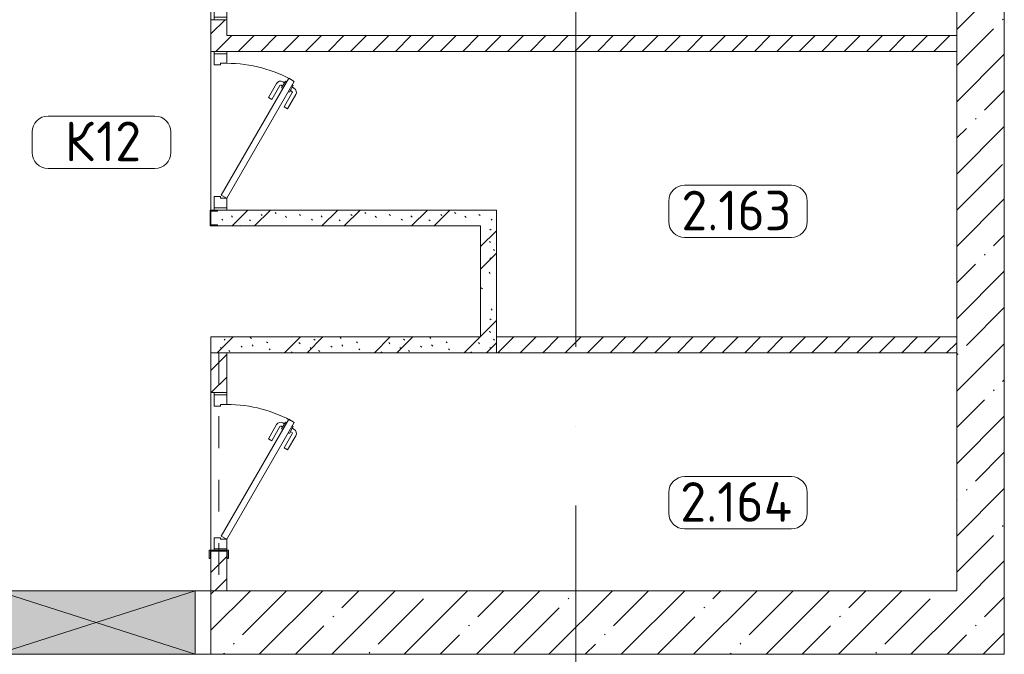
# Model space of a CAD drawing. Header units: millimetres. Extents: x -32229 to 291619, y -13689 to 125138.
# Tile 19 of 256: x 9830 to 16035, y 35975 to 39975. Entities that reach past the tile are written whole.
import ezdxf

# ---------------------------------------------------------------- set-up
doc = ezdxf.new("R2010")
doc.units = ezdxf.units.MM
doc.linetypes.add('3_ Штрих_ 1 х 1 мм', pattern=[400, 200, -200])
doc.linetypes.add('ADSK_Линия сетки', pattern=[5000, 4000, -500, 0, -500])
for name, color, linetype, lineweight in [('A-AREA-____-IDEN', 7, 'Continuous', 9), ('A-DOOR-____-MCUT', 7, 'Continuous', 9), ('A-DOOR-____-OTLN', 7, 'Continuous', 18), ('A-DOOR-FRAM-MCUT', 7, 'Continuous', 9), ('A-DOOR-OPNG-OTLN', 7, 'Continuous', 18), ('A-FLOR-____-OTLN', 7, 'Continuous', 18), ('A-GLAZ-____-MCUT', 7, 'Continuous', 9), ('A-GLAZ-____-OTLN', 7, 'Continuous', 18), ('A-WALL-____-MCUT', 7, 'Continuous', 40), ('A-WALL-____-PATT', 7, 'Continuous', 40), ('I-WALL-____-MCUT', 7, 'Continuous', 40), ('S-BEAM-____-OTLN', 7, 'Continuous', 18), ('S-COLS-____-MCUT', 7, 'Continuous', 40), ('S-COLS-____-OTLN', 7, 'Continuous', 18), ('S-GRID-____-OTLN', 7, 'Continuous', 9)]:
    doc.layers.add(name, color=color, linetype=linetype, lineweight=lineweight)
doc.styles.add('GOST Common_9', font='GOST_Common.ttf', dxfattribs={"height": 250})
pattern_1 = [(45, (0, 0), (-70.71068, 70.71068), [])]
pattern_2 = [(135, (300.56, 377.28), (-565.6854, 6e-14), [10, -790]), (135, (349.8, 474.73), (-565.6854, 6e-14), [10, -790]), (135, (423.93, 473.06), (-565.6854, 6e-14), [10, -790]), (135, (229.92, 447.9), (-565.6854, 6e-14), [10, -790]), (135, (155.08, 447.9), (-565.6854, 6e-14), [10, -790]), (135, (114.9, 369.03), (-565.6854, 6e-14), [10, -790]), (135, (132.43, 285.8), (-565.6854, 6e-14), [10, -790]), (135, (214.66, 322), (-565.6854, 6e-14), [10, -790]), (135, (198.16, 261.88), (-565.6854, 6e-14), [10, -790]), (135, (45.2, 272.9), (-565.6854, 6e-14), [10, -790]), (135, (42.32, 336.16), (-565.6854, 6e-14), [10, -790]), (135, (92.26, 192.24), (-565.6854, 6e-14), [10, -790]), (135, (7.07, 149.2), (-565.6854, 6e-14), [10, -790]), (135, (80.6, 95.1), (-565.6854, 6e-14), [10, -790]), (135, (79.53, 36.94), (-565.6854, 6e-14), [10, -790]), (135, (153.87, 74.56), (-565.6854, 6e-14), [10, -790]), (135, (228.35, 124.8), (-565.6854, 6e-14), [10, -790]), (135, (279.75, 180.4), (-565.6854, 6e-14), [10, -790]), (135, (282.9, 31.63), (-565.6854, 6e-14), [10, -790]), (135, (377.38, 53.45), (-565.6854, 6e-14), [10, -790]), (135, (352.28, 102.7), (-565.6854, 6e-14), [10, -790]), (135, (354.05, 0), (-565.6854, 6e-14), [10, -790]), (135, (553.23, 16.45), (-565.6854, 6e-14), [10, -790]), (135, (542.38, 63.45), (-565.6854, 6e-14), [10, -790]), (135, (536.58, 239.3), (-565.6854, 6e-14), [10, -790]), (135, (475.85, 203.9), (-565.6854, 6e-14), [10, -790]), (135, (475.85, 316.54), (-565.6854, 6e-14), [10, -790]), (135, (520.8, 408.7), (-565.6854, 6e-14), [10, -790]), (135, (551.1, 470.8), (-565.6854, 6e-14), [10, -790]), (135, (235.25, 537.93), (-565.6854, 6e-14), [10, -790]), (135, (407.25, 547.65), (-565.6854, 6e-14), [10, -790]), (135, (94.5, 558.6), (-565.6854, 6e-14), [10, -790]), (135, (46.4, 532.3), (-565.6854, 6e-14), [10, -790]), (135, (85.56, 465.04), (-565.6854, 6e-14), [10, -790]), (135, (355.53, 181.14), (-565.6854, 6e-14), [10, -790]), (135, (362.23, 243.6), (-565.6854, 6e-14), [10, -790]), (135, (413.45, 344.1), (-565.6854, 6e-14), [10, -790]), (135, (286.3, 273.25), (-565.6854, 6e-14), [10, -790]), (135, (423.02, 263.72), (-565.6854, 6e-14), [10, -790]), (135, (162.94, 190.2), (-565.6854, 6e-14), [10, -790]), (135, (470.25, 120.93), (-565.6854, 6e-14), [10, -790]), (135, (484.48, 9.78), (-565.6854, 6e-14), [10, -790]), (45, (0, 212.13), (-565.6854, 0), []), (45, (212.13, 0), (-565.6854, 0), []), (45, (353.55, 0), (-565.6854, 0), []), (45, (0, 353.55), (-565.6854, 0), [])]
pattern_3 = [(45, (0, 0), (-228.0985, 228.0985), []), (45, (228.1, 0), (-228.0985, 228.0985), [403.225, -80.645, 6.706, -73.939])]

# ---------------------------------------------------------------- blocks, each defined once
blk = doc.blocks.new('АР_Дверь однопольная - 1000х2100h_850__Кладовая-5768955--02 ЭМ')
at = {"layer": 'A-DOOR-____-MCUT', "color": 253, "lineweight": 13, "true_color": 0xaaaaaa}
for p, q in [((311.1, 475), (-425, 50)), ((-405, 15.4), (331.1, 440.4)), ((331.1, 440.4), (311.1, 475)), ((-425, 50), (-405, 15.4))]:
    blk.add_line(p, q, dxfattribs=at)
at = {"layer": 'A-DOOR-____-OTLN', "color": 253, "lineweight": 5, "true_color": 0xaaaaaa}
for p, q in [((138.9, 433.3), (227.7, 484.6)), ((151.4, 411.7), (240.2, 462.9)), ((285.5, 469.4), (242.2, 444.4)), ((242.2, 444.4), (246.2, 437.5)), ((253, 450.7), (247, 461.1)), ((274.6, 463.2), (268.6, 473.6)), ((289.5, 462.5), (285.5, 469.4)), ((151.4, 411.7), (138.9, 433.3)), ((196.4, 333.7), (285.2, 385)), ((270.2, 395.9), (266.2, 402.9)), ((313.5, 420.9), (270.2, 395.9)), ((281, 402.2), (287, 391.8)), ((302.6, 414.7), (308.7, 404.3)), ((309.5, 427.9), (313.5, 420.9)), ((196.4, 333.7), (208.9, 312.1)), ((208.9, 312.1), (297.7, 363.3))]:
    blk.add_line(p, q, dxfattribs=at)
for centre, radius, start, end in [((242.7, 458.6), 30, 30, 120), ((242.7, 458.6), 4.99, 30, 120), ((-425, 50), 850, 360, 30), ((282.7, 389.3), 4.99, 300, 30), ((282.7, 389.3), 30, 300, 30)]:
    blk.add_arc(centre, radius, start, end, dxfattribs=at)
at = {"layer": 'A-DOOR-FRAM-MCUT', "color": 253, "lineweight": 13, "true_color": 0xaaaaaa}
for p, q in [((-485, 50), (-500, 50)), ((-425, 50), (-485, 50)), ((-485, 50), (-485, -30)), ((-425, 10), (-425, 50)), ((-415, 10), (-425, 10)), ((-415, -30), (-415, 10)), ((425, 10), (415, 10)), ((415, 10), (415, -30)), ((485, 50), (425, 50)), ((425, 50), (425, 10)), ((485, -30), (485, 50)), ((485, 50), (500, 50)), ((-485, -30), (-500, -30)), ((-485, -30), (-415, -30)), ((415, -30), (485, -30)), ((485, -30), (500, -30))]:
    blk.add_line(p, q, dxfattribs=at)
blk = doc.blocks.new('АР_Дверь однопольная - 1000х2100h_850__Кладовая-4995400--02 ЭМ')
at = {"layer": 'A-DOOR-____-MCUT', "color": 253, "lineweight": 13, "true_color": 0xaaaaaa}
for p, q in [((-311.1, 475), (-331.1, 440.4)), ((-331.1, 440.4), (405, 15.4)), ((425, 50), (-311.1, 475)), ((405, 15.4), (425, 50))]:
    blk.add_line(p, q, dxfattribs=at)
at = {"layer": 'A-DOOR-____-OTLN', "color": 253, "lineweight": 5, "true_color": 0xaaaaaa}
for p, q in [((-289.5, 462.5), (-285.5, 469.4)), ((-285.5, 469.4), (-242.2, 444.4)), ((-274.6, 463.2), (-268.6, 473.6)), ((-253, 450.7), (-247, 461.1)), ((-242.2, 444.4), (-246.2, 437.5)), ((-151.4, 411.7), (-240.2, 462.9)), ((-138.9, 433.3), (-227.7, 484.6)), ((-309.5, 427.9), (-313.5, 420.9)), ((-313.5, 420.9), (-270.2, 395.9)), ((-302.6, 414.7), (-308.7, 404.3)), ((-281, 402.2), (-287, 391.8)), ((-196.4, 333.7), (-285.2, 385)), ((-270.2, 395.9), (-266.2, 402.9)), ((-151.4, 411.7), (-138.9, 433.3)), ((-208.9, 312.1), (-297.7, 363.3)), ((-196.4, 333.7), (-208.9, 312.1))]:
    blk.add_line(p, q, dxfattribs=at)
for centre, radius, start, end in [((425, 50), 850, 150, 180), ((-242.7, 458.6), 30, 60, 150), ((-242.7, 458.6), 4.99, 60, 150), ((-282.7, 389.3), 30, 150, 240), ((-282.7, 389.3), 4.99, 150, 240)]:
    blk.add_arc(centre, radius, start, end, dxfattribs=at)
at = {"layer": 'A-DOOR-FRAM-MCUT', "color": 253, "lineweight": 13, "true_color": 0xaaaaaa}
for p, q in [((-485, 50), (-500, 50)), ((-425, 50), (-485, 50)), ((-485, 50), (-485, -30)), ((-425, 10), (-425, 50)), ((-415, 10), (-425, 10)), ((-415, -30), (-415, 10)), ((425, 10), (415, 10)), ((415, 10), (415, -30)), ((485, 50), (425, 50)), ((425, 50), (425, 10)), ((485, -30), (485, 50)), ((485, 50), (500, 50)), ((-485, -30), (-500, -30)), ((-485, -30), (-415, -30)), ((415, -30), (485, -30)), ((485, -30), (500, -30))]:
    blk.add_line(p, q, dxfattribs=at)
blk = doc.blocks.new('АР_Дверь однопольная - 1000х2100h_850__Кладовая-6012410--02 ЭМ')
at = {"layer": 'A-DOOR-____-MCUT', "color": 253, "lineweight": 13, "true_color": 0xaaaaaa}
for p, q in [((-311.1, 475), (-331.1, 440.4)), ((-331.1, 440.4), (405, 15.4)), ((425, 50), (-311.1, 475)), ((405, 15.4), (425, 50))]:
    blk.add_line(p, q, dxfattribs=at)
at = {"layer": 'A-DOOR-____-OTLN', "color": 253, "lineweight": 5, "true_color": 0xaaaaaa}
for p, q in [((-289.5, 462.5), (-285.5, 469.4)), ((-285.5, 469.4), (-242.2, 444.4)), ((-274.6, 463.2), (-268.6, 473.6)), ((-253, 450.7), (-247, 461.1)), ((-242.2, 444.4), (-246.2, 437.5)), ((-151.4, 411.7), (-240.2, 462.9)), ((-138.9, 433.3), (-227.7, 484.6)), ((-309.5, 427.9), (-313.5, 420.9)), ((-313.5, 420.9), (-270.2, 395.9)), ((-302.6, 414.7), (-308.7, 404.3)), ((-281, 402.2), (-287, 391.8)), ((-196.4, 333.7), (-285.2, 385)), ((-270.2, 395.9), (-266.2, 402.9)), ((-151.4, 411.7), (-138.9, 433.3)), ((-208.9, 312.1), (-297.7, 363.3)), ((-196.4, 333.7), (-208.9, 312.1))]:
    blk.add_line(p, q, dxfattribs=at)
for centre, radius, start, end in [((425, 50), 850, 150, 180), ((-242.7, 458.6), 30, 60, 150), ((-242.7, 458.6), 4.99, 60, 150), ((-282.7, 389.3), 30, 150, 240), ((-282.7, 389.3), 4.99, 150, 240)]:
    blk.add_arc(centre, radius, start, end, dxfattribs=at)
at = {"layer": 'A-DOOR-FRAM-MCUT', "color": 253, "lineweight": 13, "true_color": 0xaaaaaa}
for p, q in [((-485, 50), (-500, 50)), ((-425, 50), (-485, 50)), ((-485, 50), (-485, -30)), ((-425, 10), (-425, 50)), ((-415, 10), (-425, 10)), ((-415, -30), (-415, 10)), ((425, 10), (415, 10)), ((415, 10), (415, -30)), ((485, 50), (425, 50)), ((425, 50), (425, 10)), ((485, -30), (485, 50)), ((485, 50), (500, 50)), ((-485, -30), (-500, -30)), ((-485, -30), (-415, -30)), ((415, -30), (485, -30)), ((485, -30), (500, -30))]:
    blk.add_line(p, q, dxfattribs=at)
blk = doc.blocks.new('КР-Проем - Настраиваемый-1565855--02 ЭМ')
at = {"layer": 'A-DOOR-OPNG-OTLN', "color": 253, "lineweight": 13, "true_color": 0xaaaaaa}
for p, q in [((-675, 200), (575, 200)), ((575, 200), (675, 200)), ((-675, -200), (575, -200)), ((575, -200), (675, -200))]:
    blk.add_line(p, q, dxfattribs=at)
blk = doc.blocks.new('АР_Отверстие прямоугольное - АПТ-4095507--02 ЭМ')
at = {"layer": 'A-GLAZ-____-OTLN', "lineweight": 13, "true_color": 0xf0f0f0}
blk.add_hatch(color=7, dxfattribs=at).paths.add_polyline_path([(372.4, 200), (-500, 200), (-500, -200), (750, -200), (750, 200)])
at = {"layer": 'A-GLAZ-____-MCUT', "color": 253, "lineweight": 13, "true_color": 0xaaaaaa}
for p, q in [((-500, 200), (-500, -200)), ((750, 200), (750, -200))]:
    blk.add_line(p, q, dxfattribs=at)
at = {"layer": 'A-GLAZ-____-OTLN', "color": 253, "lineweight": 5, "true_color": 0xaaaaaa}
for p, q in [((750, 200), (-500, -200)), ((-500, 200), (750, -200))]:
    blk.add_line(p, q, dxfattribs=at)
at = {"layer": 'A-GLAZ-____-OTLN', "color": 253, "lineweight": 13, "true_color": 0xaaaaaa}
for p, q in [((750, 200), (-500, 200)), ((-500, 200), (-500, -200)), ((750, -200), (750, 200)), ((-500, -200), (750, -200))]:
    blk.add_line(p, q, dxfattribs=at)
blk = doc.blocks.new('АР_Перемычка - 100_Уx1_75x5__Оп_250_125x80x5_-250_-6370392--02 ЭМ')
at = {"layer": 'S-BEAM-____-OTLN', "color": 9, "linetype": '3_ Штрих_ 1 х 1 мм', "lineweight": 15, "true_color": 0xc4c4c4}
for p, q in [((-750, 50), (-750, -50)), ((750, 50), (750, -50)), ((-750, 0), (750, 0))]:
    blk.add_line(p, q, dxfattribs=at)
blk = doc.blocks.new('АР_Фахверк_ _Швеллер полки параллельные_ - 10П-5788207--02 ЭМ')
at = {"layer": 'S-COLS-____-OTLN', "lineweight": 15, "true_color": 0xaaaaaa}
blk.add_hatch(color=253, dxfattribs=at).paths.add_polyline_path([(30.7, 42.4), (30.7, 50), (-15.3, 50), (-15.3, -50), (30.7, -50), (30.7, -42.4), (-10.8, -42.4), (-10.8, 42.4)])
at = {"layer": 'S-COLS-____-MCUT', "color": 253, "lineweight": 15, "true_color": 0xaaaaaa}
for p, q in [((30.7, 50), (-15.3, 50)), ((-15.3, 50), (-15.3, -50)), ((-10.8, -42.4), (-10.8, 42.4)), ((-10.8, 42.4), (30.7, 42.4)), ((30.7, 42.4), (30.7, 50)), ((-15.3, -50), (30.7, -50)), ((30.7, -42.4), (-10.8, -42.4)), ((30.7, -50), (30.7, -42.4))]:
    blk.add_line(p, q, dxfattribs=at)
blk = doc.blocks.new('АР_Фахверк_ _Швеллер полки параллельные_ - 12П-5787732--02 ЭМ')
at = {"layer": 'S-COLS-____-OTLN', "lineweight": 15, "true_color": 0xaaaaaa}
blk.add_hatch(color=253, dxfattribs=at).paths.add_polyline_path([(35.4, -60), (35.4, -52.2), (-11.8, -52.2), (-11.8, 52.2), (35.4, 52.2), (35.4, 60), (-16.6, 60), (-16.6, -60)])
at = {"layer": 'S-COLS-____-MCUT', "color": 253, "lineweight": 15, "true_color": 0xaaaaaa}
for p, q in [((35.4, 60), (-16.6, 60)), ((-16.6, 60), (-16.6, -60)), ((-11.8, -52.2), (-11.8, 52.2)), ((-11.8, 52.2), (35.4, 52.2)), ((35.4, 52.2), (35.4, 60)), ((-16.6, -60), (35.4, -60)), ((35.4, -52.2), (-11.8, -52.2)), ((35.4, -60), (35.4, -52.2))]:
    blk.add_line(p, q, dxfattribs=at)
blk = doc.blocks.new('Наметкина 10_РД_АР_П_отсоединено_rvt-1--02 ЭМ')
at = {"layer": 'A-WALL-____-PATT', "lineweight": 5, "true_color": 0xaaaaaa}
h = blk.add_hatch(dxfattribs=at)
h.set_pattern_fill('FP_3', color=253, style=0, pattern_type=2)
h.set_pattern_definition(pattern_3)
h.paths.add_polyline_path([(15735.3, 35975), (16035.3, 35975), (16035.3, 45100), (15735.3, 45100), (15735.3, 36375)])
h = blk.add_hatch(dxfattribs=at)
h.set_pattern_fill('FP_2', color=253, style=0, pattern_type=2)
h.set_pattern_definition(pattern_1)
h.paths.add_polyline_path([(11035.3, 39775), (11135.3, 39775), (11135.3, 39975), (11035.3, 39975)])
h.paths.add_polyline_path([(11135.3, 40975), (11135.3, 41550), (11035.3, 41550), (11035.3, 40975)])
h = blk.add_hatch(dxfattribs=at)
h.set_pattern_fill('FP_2', color=253, style=0, pattern_type=2)
h.set_pattern_definition(pattern_1)
h.paths.add_polyline_path([(15735.3, 39775), (15735.3, 39875), (11135.3, 39875), (11135.3, 39775), (15386.8, 39775)])
h = blk.add_hatch(dxfattribs=at)
h.set_pattern_fill('FP_1', color=253, style=0, pattern_type=2)
h.set_pattern_definition(pattern_2)
h.paths.add_polyline_path([(12735.3, 38675), (12835.3, 38675), (12835.3, 38775), (11076, 38775), (11076, 38767.4), (11035.3, 38767.4), (11035.3, 38682.6), (11076, 38682.6), (11076, 38675), (12724.9, 38675)])
h = blk.add_hatch(dxfattribs=at)
h.set_pattern_fill('FP_1', color=253, style=0, pattern_type=2)
h.set_pattern_definition(pattern_2)
h.paths.add_polyline_path([(12835.3, 37875), (12835.3, 38675), (12735.3, 38675), (12735.3, 37875)])
h = blk.add_hatch(dxfattribs=at)
h.set_pattern_fill('FP_1', color=253, style=0, pattern_type=2)
h.set_pattern_definition(pattern_2)
h.paths.add_polyline_path([(12735.3, 37875), (12735.3, 37975), (11035.3, 37975), (11035.3, 37875), (12724.9, 37875)])
h = blk.add_hatch(dxfattribs=at)
h.set_pattern_fill('FP_2', color=253, style=0, pattern_type=2)
h.set_pattern_definition(pattern_1)
h.paths.add_polyline_path([(15735.3, 37875), (15735.3, 37975), (12835.3, 37975), (12835.3, 37875), (15386.8, 37875)])
h = blk.add_hatch(dxfattribs=at)
h.set_pattern_fill('FP_2', color=253, style=0, pattern_type=2)
h.set_pattern_definition(pattern_1)
h.paths.add_polyline_path([(11135.3, 36375), (11135.3, 36625), (11035.3, 36625), (11035.3, 36375)])
h.paths.add_polyline_path([(11035.3, 37625), (11135.3, 37625), (11135.3, 37875), (11035.3, 37875)])
h = blk.add_hatch(dxfattribs=at)
h.set_pattern_fill('FP_3', color=253, style=0, pattern_type=2)
h.set_pattern_definition(pattern_3)
h.paths.add_polyline_path([(15735.3, 35975), (15735.3, 36375), (11035.3, 36375), (11035.3, 35975), (15386.8, 35975)])
at = {"layer": 'A-FLOR-____-OTLN', "color": 253, "lineweight": 13, "true_color": 0xaaaaaa}
for p, q in [((11035.3, 40975), (11035.3, 39975)), ((11035.3, 39775), (11035.3, 38775)), ((11035.3, 39775), (11035.3, 38775)), ((11035.3, 36631.2), (11035.3, 37625)), ((11035.3, 37625), (11035.3, 36631.2))]:
    blk.add_line(p, q, dxfattribs=at)
at = {"layer": 'A-WALL-____-MCUT', "color": 253, "lineweight": 13, "true_color": 0xaaaaaa}
for p, q in [((16035.3, 35975), (16035.3, 45100)), ((15735.3, 43150), (15735.3, 36375)), ((11035.3, 36375), (11035.3, 35975)), ((15735.3, 36375), (11135.3, 36375)), ((11035.3, 35975), (15735.3, 35975)), ((15735.3, 35975), (16035.3, 35975))]:
    blk.add_line(p, q, dxfattribs=at)
at = {"layer": 'A-WALL-____-MCUT', "color": 253, "lineweight": 15, "true_color": 0xaaaaaa}
for p, q in [((12835.3, 37975), (12835.3, 37875)), ((11135.3, 37875), (11035.3, 37875)), ((11035.3, 36375), (11135.3, 36375))]:
    blk.add_line(p, q, dxfattribs=at)
at = {"layer": 'I-WALL-____-MCUT', "color": 253, "lineweight": 13, "true_color": 0xaaaaaa}
for p, q in [((11035.3, 39975), (11035.3, 39775)), ((11135.3, 39975), (11035.3, 39975)), ((11135.3, 39875), (11135.3, 39975)), ((15735.3, 39875), (11135.3, 39875)), ((15735.3, 39775), (15735.3, 39875)), ((11035.3, 39775), (11135.3, 39775)), ((11135.3, 39775), (15735.3, 39775)), ((11035.3, 38767.6), (11035.3, 38682.5)), ((12835.3, 38775), (11076, 38775)), ((12835.3, 38675), (12835.3, 38775)), ((11076, 38675), (12735.3, 38675)), ((12735.3, 38675), (12735.3, 37975)), ((12835.3, 37975), (12835.3, 38675)), ((12735.3, 37975), (11035.3, 37975)), ((11035.3, 37975), (11035.3, 37875)), ((15735.3, 37975), (12835.3, 37975)), ((15735.3, 37875), (15735.3, 37975)), ((11035.3, 37875), (11035.3, 37625)), ((11135.3, 37875), (12735.3, 37875)), ((11135.3, 37625), (11135.3, 37875)), ((12735.3, 37875), (12835.3, 37875)), ((12835.3, 37875), (15735.3, 37875)), ((11035.3, 37625), (11135.3, 37625)), ((11035.3, 36625), (11035.3, 36375)), ((11135.3, 36625), (11035.3, 36625)), ((11135.3, 36375), (11135.3, 36625))]:
    blk.add_line(p, q, dxfattribs=at)
at = {"layer": 'A-DOOR-____-OTLN', "color": 253, "lineweight": 13, "true_color": 0xaaaaaa, "rotation": 270}
for name, p in [('АР_Дверь однопольная - 1000х2100h_850__Кладовая-5768955--02 ЭМ', (11085.3, 40475)), ('АР_Дверь однопольная - 1000х2100h_850__Кладовая-4995400--02 ЭМ', (11085.3, 39275)), ('АР_Дверь однопольная - 1000х2100h_850__Кладовая-6012410--02 ЭМ', (11085.3, 37125))]:
    blk.add_blockref(name, p, dxfattribs=at)
at = {"layer": 'A-DOOR-____-OTLN', "color": 253, "lineweight": 13, "true_color": 0xaaaaaa}
blk.add_blockref('КР-Проем - Настраиваемый-1565855--02 ЭМ', (10360.3, 36175), dxfattribs=at)
at = {"layer": 'A-GLAZ-____-OTLN', "color": 253, "lineweight": 13, "true_color": 0xaaaaaa, "rotation": 180}
blk.add_blockref('АР_Отверстие прямоугольное - АПТ-4095507--02 ЭМ', (10435.3, 36175), dxfattribs=at)
at = {"layer": 'S-BEAM-____-OTLN', "color": 253, "lineweight": 13, "true_color": 0xaaaaaa, "rotation": 270}
blk.add_blockref('АР_Перемычка - 100_Уx1_75x5__Оп_250_125x80x5_-250_-6370392--02 ЭМ', (11085.3, 37125), dxfattribs=at)
at = {"layer": 'S-COLS-____-OTLN', "color": 253, "lineweight": 13, "true_color": 0xaaaaaa}
blk.add_blockref('АР_Фахверк_ _Швеллер полки параллельные_ - 10П-5788207--02 ЭМ', (11045.3, 38725), dxfattribs=at)
at = {"layer": 'S-COLS-____-OTLN', "color": 253, "lineweight": 13, "true_color": 0xaaaaaa, "rotation": 269.9999999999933}
blk.add_blockref('АР_Фахверк_ _Швеллер полки параллельные_ - 12П-5787732--02 ЭМ', (11085.3, 36615), dxfattribs=at)
blk = doc.blocks.new('Марка помещения 2 - Марка помещения 2-1605974--02 ЭМ')
at = {"layer": 'A-AREA-____-IDEN', "color": 253, "true_color": 0xaaaaaa}
for p, q in [((-1.797, 0.841), (1.569, 0.841)), ((-2.297, -0.309), (-2.297, 0.341)), ((2.069, 0.341), (2.069, -0.309)), ((1.569, -0.809), (-1.797, -0.809))]:
    blk.add_line(p, q, dxfattribs=at)
for centre, start, end in [((-1.797, 0.341), 90, 180), ((1.569, 0.341), 0, 90), ((-1.797, -0.309), 180, 270), ((1.569, -0.309), 270, 360)]:
    blk.add_arc(centre, 0.5, start, end, dxfattribs=at)

msp = doc.modelspace()

# ---------------------------------------------------------------- linework, layer by layer
at = {"layer": 'S-GRID-____-OTLN', "color": 253, "linetype": 'ADSK_Линия сетки', "true_color": 0xaaaaaa}
msp.add_line((13335.3, -12088.9), (13335.3, 125138.4), dxfattribs=at)

# ---------------------------------------------------------------- block references
at = {"lineweight": 5}
msp.add_blockref('Наметкина 10_РД_АР_П_отсоединено_rvt-1--02 ЭМ', (0, 0), dxfattribs=at)
at = {"layer": 'A-AREA-____-IDEN', "color": 253, "true_color": 0xaaaaaa, "xscale": 199.9999999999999, "yscale": 199.9999999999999, "zscale": 199.9999999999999}
for p in [(10369, 39199.5), (14379.8, 38763.5), (14379.8, 36926.7)]:
    msp.add_blockref('Марка помещения 2 - Марка помещения 2-1605974--02 ЭМ', p, dxfattribs=at)

# ---------------------------------------------------------------- texts
at = {"layer": 'A-AREA-____-IDEN', "color": 253, "true_color": 0xaaaaaa, "char_height": 250, "attachment_point": 1, "style": 'GOST Common_9'}
for s, insert, width in [('\\fGOST Common|b0|i0|c204|p34|;К', (10114.5, 39333.2), 240.506), ('12', (10312.9, 39333.2), 384.81), ('2.163', (14000.3, 38897.2), 929.957), ('2.164', (13993.3, 37060.4), 945.991)]:
    msp.add_mtext(s, dxfattribs=dict(at, insert=insert, width=width))

doc.saveas('drawing.dxf')
